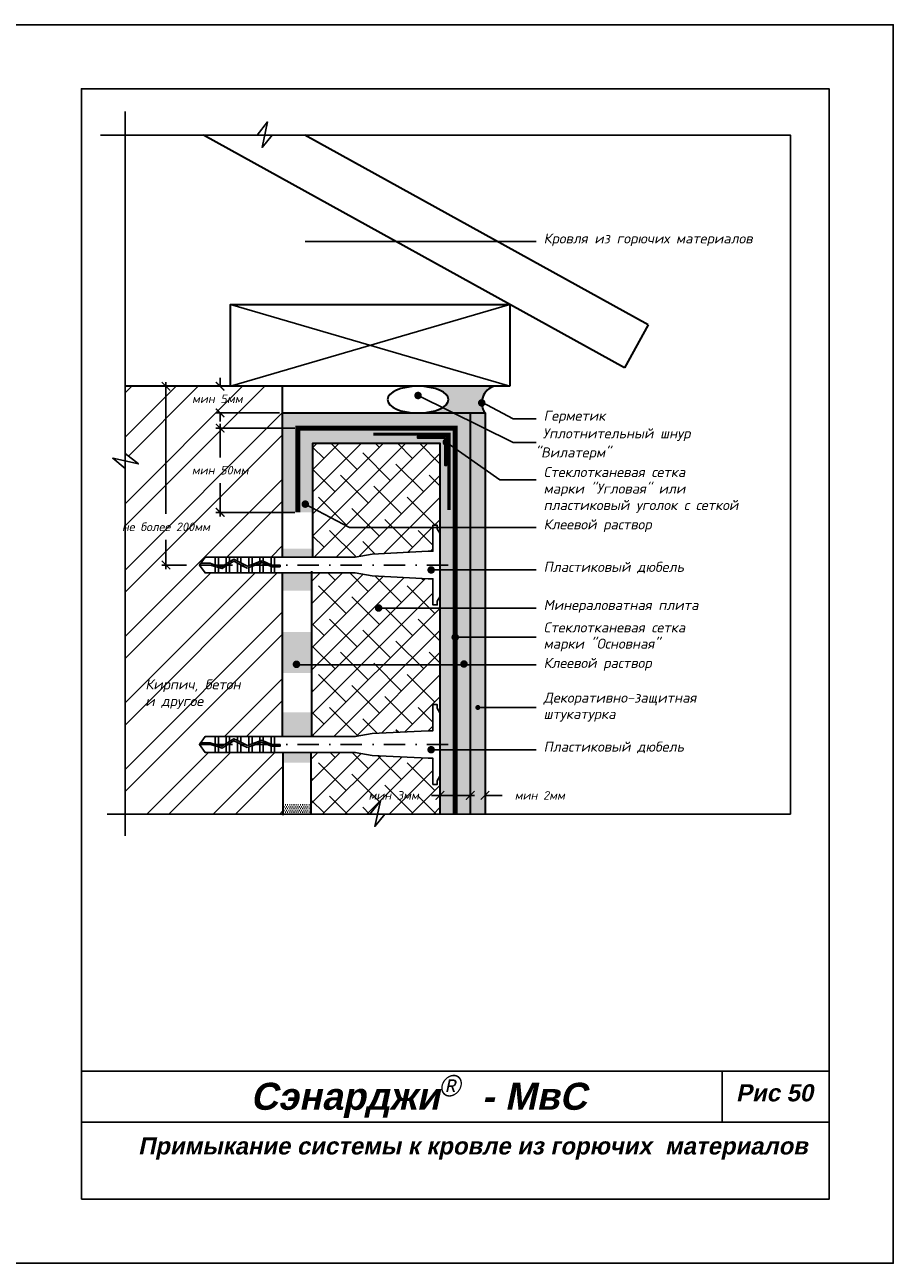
# Model space of a CAD drawing. Header units: inches. Extents: x 47 to 4151, y -1120 to 1902.
# Tile 40 of 93: x 1949 to 2152, y 275 to 565. Entities that reach past the tile are written whole.
import ezdxf

# ---------------------------------------------------------------- set-up
doc = ezdxf.new("R2010")
doc.units = ezdxf.units.IN
doc.header["$LTSCALE"] = 10
doc.header["$MEASUREMENT"] = 0
doc.linetypes.add('DASHDOT', pattern=[1, 0.5, -0.25, 0, -0.25])
doc.linetypes.add('HIDDEN', pattern=[0.375, 0.25, -0.125])
doc.layers.add('dim', color=160, linetype='Continuous', lineweight=15)
doc.layers.add('Layer1', color=108, linetype='Continuous', lineweight=30)
for name, color, linetype in [('DUBEL', 142, 'Continuous'), ('hatch', 240, 'Continuous'), ('ndp', 242, 'Continuous'), ('ramka', 248, 'Continuous')]:
    doc.layers.add(name, color=color, linetype=linetype)
doc.layers.add('list', color=5, linetype='Continuous', plot=False)
doc.styles.add('ndp', font='ARIALBD.TTF', dxfattribs={"oblique": 12})
doc.styles.add('style2', font='romans.shx', dxfattribs={"oblique": 12})
doc.dimstyles.new('1', dxfattribs={"dimtxt": 2, "dimasz": 2, "dimexe": 1, "dimexo": 0.7, "dimgap": 2, "dimtad": 0, "dimtih": 1, "dimtoh": 1, "dimdec": 4, "dimzin": 0, "dimdsep": 46, "dimtxsty": 'style2', "dimblk": 'ARCHTICK', "dimcen": 1.5, "dimdle": 1, "dimadec": 0, "dimazin": 0, "dimtfac": 1, "dimtdec": 4, "dimtofl": 0, "dimtmove": 0, "dimatfit": 2, "dimldrblk": 'DOTSMALL', "dimfxl": 1, "dimtolj": 1, "dimtzin": 0, "dimarcsym": 0})
pattern_1 = [(180, (844.3590616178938, 336.0162034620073), (-0.2187500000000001, -0.4375), [0, -0.4375])]

# ---------------------------------------------------------------- blocks, each defined once
blk = doc.blocks.new('_ArchTick')
at = {"layer": 'DUBEL', "color": 0, "const_width": 0.15}
blk.add_lwpolyline([(-0.5, -0.5), (0.5, 0.5)], dxfattribs=at)
blk = doc.blocks.new('*D119')
at = {"layer": 'Defpoints', "color": 0}
for p in [(2052.861687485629, 385.909283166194), (2056.317142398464, 386.0260899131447), (2056.317142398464, 384.1571875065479)]:
    blk.add_point(p, dxfattribs=at)
at = {"layer": 'dim', "color": 0, "lineweight": -2}
for p, q in [((2052.861687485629, 384.1571875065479), (2050.861687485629, 384.1571875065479)), ((2052.861687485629, 385.209283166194), (2052.861687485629, 383.1571875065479)), ((2056.317142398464, 385.3260899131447), (2056.317142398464, 383.1571875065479)), ((2056.317142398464, 384.1571875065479), (2060.317142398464, 384.1571875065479))]:
    blk.add_line(p, q, dxfattribs=at)
at = {"layer": 'dim', "color": 0, "lineweight": -2, "xscale": 2, "yscale": 2, "zscale": 2}
blk.add_blockref('_ArchTick', (2052.861687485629, 384.1571875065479), dxfattribs=at)
at = {"layer": 'dim', "color": 0, "lineweight": -2, "xscale": 2, "yscale": 2, "zscale": 2, "rotation": 180}
blk.add_blockref('_ArchTick', (2056.317142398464, 384.1571875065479), dxfattribs=at)
at = {"layer": 'dim', "color": 0, "insert": (2069.136763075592, 384.1571875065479), "char_height": 2, "attachment_point": 5, "style": 'style2'}
blk.add_mtext('\\A1;{\\fRomanS|b0|i0|c204|p2;мин 2мм}', dxfattribs=at)
blk = doc.blocks.new('_DotSmall')
at = {"layer": 'DUBEL', "color": 0, "const_width": 0.5}
blk.add_lwpolyline([(-0.0625, 0, 1), (0.0625, 0, 1)], format="xyb", close=True, dxfattribs=at)
blk = doc.blocks.new('*D120')
at = {"layer": 'Defpoints', "color": 0}
for p in [(2052.861687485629, 385.909283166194), (2045.763086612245, 385.3258854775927), (2045.763086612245, 384.1571875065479)]:
    blk.add_point(p, dxfattribs=at)
at = {"layer": 'dim', "color": 0, "lineweight": -2}
for p, q in [((2045.763086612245, 384.1571875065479), (2043.763086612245, 384.1571875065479)), ((2045.763086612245, 384.6258854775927), (2045.763086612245, 383.1571875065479)), ((2053.861687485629, 384.1571875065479), (2045.763086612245, 384.1571875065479)), ((2052.861687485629, 385.209283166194), (2052.861687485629, 383.1571875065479))]:
    blk.add_line(p, q, dxfattribs=at)
at = {"layer": 'dim', "color": 0, "lineweight": -2, "xscale": 2, "yscale": 2, "zscale": 2, "rotation": 180}
blk.add_blockref('_ArchTick', (2045.763086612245, 384.1571875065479), dxfattribs=at)
at = {"layer": 'dim', "color": 0, "lineweight": -2, "xscale": 2, "yscale": 2, "zscale": 2}
blk.add_blockref('_ArchTick', (2052.861687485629, 384.1571875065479), dxfattribs=at)
at = {"layer": 'dim', "color": 0, "insert": (2034.943465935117, 384.1571875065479), "char_height": 2, "attachment_point": 5, "style": 'style2'}
blk.add_mtext('\\A1;{\\fRomanS|b0|i0|c204|p2;мин 3мм}', dxfattribs=at)
blk = doc.blocks.new('*D150')
at = {"layer": 'Defpoints', "color": 0}
for p in [(2012.501369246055, 470.161376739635), (1994.329318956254, 450.433441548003), (2012.501369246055, 450.433441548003)]:
    blk.add_point(p, dxfattribs=at)
at = {"layer": 'dim', "color": 0, "lineweight": -2}
for p, q in [((2011.801369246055, 470.161376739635), (1993.329318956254, 470.161376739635)), ((1994.329318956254, 471.161376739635), (1994.329318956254, 463.3066075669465)), ((1994.329318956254, 449.433441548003), (1994.329318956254, 457.2882107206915)), ((2011.801369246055, 450.433441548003), (1993.329318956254, 450.433441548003))]:
    blk.add_line(p, q, dxfattribs=at)
at = {"layer": 'dim', "color": 0, "lineweight": -2, "xscale": 2, "yscale": 2, "zscale": 2}
for p, rotation in [((1994.329318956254, 470.161376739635), 90), ((1994.329318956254, 450.433441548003), 270)]:
    blk.add_blockref('_ArchTick', p, dxfattribs=dict(at, rotation=rotation))
at = {"layer": 'dim', "color": 0, "insert": (1994.329318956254, 460.2974091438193), "char_height": 2, "attachment_point": 5, "style": 'style2'}
blk.add_mtext('\\A1;{\\fRomanS|b0|i0|c204|p2;мин 50мм}', dxfattribs=at)
blk = doc.blocks.new('*D151')
at = {"layer": 'Defpoints', "color": 0}
for p in [(1994.329318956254, 479.95294816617), (2009.014568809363, 479.95294816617), (2008.952068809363, 473.7106771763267)]:
    blk.add_point(p, dxfattribs=at)
at = {"layer": 'dim', "color": 0, "lineweight": -2}
for p, q in [((1994.329318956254, 479.95294816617), (1994.329318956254, 481.95294816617)), ((2008.314568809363, 479.95294816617), (1993.329318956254, 479.95294816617)), ((2008.252068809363, 473.7106771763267), (1993.329318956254, 473.7106771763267)), ((1994.329318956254, 473.7106771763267), (1994.329318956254, 471.7106771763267))]:
    blk.add_line(p, q, dxfattribs=at)
at = {"layer": 'dim', "color": 0, "lineweight": -2, "xscale": 2, "yscale": 2, "zscale": 2}
for p, rotation in [((1994.329318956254, 479.95294816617), 270), ((1994.329318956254, 473.7106771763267), 90)]:
    blk.add_blockref('_ArchTick', p, dxfattribs=dict(at, rotation=rotation))
at = {"layer": 'dim', "color": 0, "insert": (1993.667119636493, 477.0244274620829), "char_height": 2, "attachment_point": 5, "style": 'style2'}
blk.add_mtext('\\A1;{\\fRomanS|b0|i0|c204|p2;мин 5мм}', dxfattribs=at)
blk = doc.blocks.new('*D152')
at = {"layer": 'Defpoints', "color": 0}
for p in [(1981.652732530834, 479.95294816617), (1982.730038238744, 479.95294816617), (1987.138053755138, 438.1024452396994)]:
    blk.add_point(p, dxfattribs=at)
at = {"layer": 'dim', "color": 0, "lineweight": -2}
for p, q in [((1982.030038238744, 479.95294816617), (1980.652732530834, 479.95294816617)), ((1981.652732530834, 480.95294816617), (1981.652732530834, 450.0553330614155)), ((1981.652732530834, 437.1024452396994), (1981.652732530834, 444.0369362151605)), ((1986.438053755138, 438.1024452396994), (1980.652732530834, 438.1024452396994))]:
    blk.add_line(p, q, dxfattribs=at)
at = {"layer": 'dim', "color": 0, "lineweight": -2, "xscale": 2, "yscale": 2, "zscale": 2}
for p, rotation in [((1981.652732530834, 479.95294816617), 90), ((1981.652732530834, 438.1024452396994), 270)]:
    blk.add_blockref('_ArchTick', p, dxfattribs=dict(at, rotation=rotation))
at = {"layer": 'dim', "color": 0, "insert": (1981.652732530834, 447.0461346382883), "char_height": 2, "attachment_point": 5, "style": 'style2'}
blk.add_mtext('\\A1;{\\fRomanS|b0|i0|c204|p2;не более 200мм}', dxfattribs=at)

msp = doc.modelspace()

# ---------------------------------------------------------------- hatches: boundary and pattern name
at = {"layer": 'hatch'}
h = msp.add_hatch(dxfattribs=at)
h.set_pattern_fill('ANSI32', color=256, scale=29.32749405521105, style=0)
h.set_pattern_definition([(45, (1210.946832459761, 577.8633709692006), (-7.77662622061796, 7.776626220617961), []), (45, (1216.131249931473, 577.8633709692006), (-7.77662622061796, 7.776626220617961), [])])
h.paths.add_polyline_path([(2008.952068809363, 436.2395969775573), (2007.045640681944, 436.2395969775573), (2006.266417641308, 436.2395969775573), (2004.418415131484, 436.2395969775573), (2003.639192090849, 436.2395969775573), (2001.791189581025, 436.2395969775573), (2001.011966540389, 436.2395969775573), (1999.163964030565, 436.2395969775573), (1998.384740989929, 436.2395969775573), (1996.536738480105, 436.2395969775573), (1995.75751543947, 436.2395969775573), (1993.909512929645, 436.2395969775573), (1993.13028988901, 436.2395969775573), (1990.803539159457, 436.2395969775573), (1989.460832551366, 438.1024452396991), (1989.74585169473, 438.4978759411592), (1990.803539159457, 439.9652935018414), (1993.13028988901, 439.9652935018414), (1995.75751543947, 439.9652935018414), (1996.536738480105, 439.9652935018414), (1998.384740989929, 439.9652935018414), (1999.163964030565, 439.9652935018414), (2001.791189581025, 439.9652935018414), (2003.639192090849, 439.9652935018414), (2006.266417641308, 439.9652935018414), (2007.045640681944, 439.9652935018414), (2008.952068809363, 439.9652935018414), (2008.952068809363, 479.95294816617), (1996.778537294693, 479.95294816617), (1972.086475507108, 479.95294816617), (1972.086475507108, 464.2373780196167), (1975.2011491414, 461.7826456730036), (1972.086475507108, 462.4636897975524), (1972.086475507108, 379.7708261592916), (2008.952068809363, 379.7708261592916), (2008.952068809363, 394.2119392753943), (2007.045640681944, 394.2119392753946), (2006.266417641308, 394.2119392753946), (2004.418415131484, 394.2119392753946), (2003.639192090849, 394.2119392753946), (2001.791189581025, 394.2119392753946), (2001.011966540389, 394.2119392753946), (1999.163964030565, 394.2119392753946), (1998.384740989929, 394.2119392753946), (1996.536738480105, 394.2119392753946), (1995.75751543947, 394.2119392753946), (1993.909512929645, 394.2119392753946), (1993.13028988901, 394.2119392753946), (1990.803539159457, 394.2119392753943), (1989.460832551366, 396.0747875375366), (1989.74585169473, 396.4702182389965), (1990.803539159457, 397.9376357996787), (1993.13028988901, 397.9376357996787), (1995.75751543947, 397.9376357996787), (1996.536738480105, 397.9376357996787), (1998.384740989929, 397.9376357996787), (1999.163964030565, 397.9376357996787), (2001.791189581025, 397.9376357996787), (2003.639192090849, 397.9376357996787), (2006.266417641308, 397.9376357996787), (2007.045640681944, 397.9376357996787), (2008.952068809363, 397.9376357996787)])
h.paths.add_polyline_path([(1986.046491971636, 461.8066075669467), (2002.612145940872, 461.8066075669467), (2002.612145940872, 458.7882107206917), (1986.046491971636, 458.7882107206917)], flags=24)
h.paths.add_polyline_path([(1987.009698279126, 478.341011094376), (2001.648939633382, 478.341011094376), (2001.648939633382, 475.322614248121), (1987.009698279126, 475.322614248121)], flags=24)
h.paths.add_polyline_path([(1968.060444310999, 448.5553330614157), (1995.245020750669, 448.5553330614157), (1995.245020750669, 445.5369362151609), (1968.060444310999, 445.5369362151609)], flags=9)
h.paths.add_polyline_path([(1976.378661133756, 403.8244579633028), (1993.416538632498, 403.575107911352), (1994.164588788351, 407.0944071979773), (1977.126711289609, 407.3437572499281)], flags=24)
h.paths.add_polyline_path([(1976.14158616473, 407.5866390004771), (2004.966323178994, 407.2541722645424), (2005.963723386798, 411.9465713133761), (1977.138986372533, 412.2790380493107)], flags=24)
h = msp.add_hatch(color=256, dxfattribs=at)
edge = h.paths.add_edge_path()
edge.add_line((2052.861687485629, 473.7106771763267), (2056.317142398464, 473.7106771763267))
edge.add_arc((2059.57195904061, 476.0686483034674), 4.019186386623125, 104.88589605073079, 215.9216726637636, ccw=False)
edge.add_line((2058.539450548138, 479.95294816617), (2040.64519047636, 479.9529481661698))
edge.add_ellipse((2040.645190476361, 476.8318126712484), major_axis=(-7.140105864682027, 0), ratio=0.4371273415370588, start_angle=90, end_angle=270, ccw=False)
edge.add_line((2040.645190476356, 473.7106771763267), (2052.861687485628, 473.7106771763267))
h = msp.add_hatch(dxfattribs=at)
h.set_pattern_fill('DOTS', color=256, scale=7, style=0)
h.set_pattern_definition([(0, (1210.946832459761, 577.8633709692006), (0.21875, 0.4375), [0, -0.4375])])
h.paths.add_polyline_path([(2049.312387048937, 470.161376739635), (2012.501369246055, 470.161376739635), (2012.501369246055, 450.433441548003), (2016.050669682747, 450.433441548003), (2016.050669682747, 466.612076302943), (2045.763086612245, 466.612076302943), (2045.763086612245, 439.4574478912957), (2045.763086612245, 379.7708261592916), (2049.312387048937, 379.7708261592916)], flags=16)
h.paths.add_polyline_path([(2047.698227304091, 466.8687666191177, -0.3248751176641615), (2047.394322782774, 466.4504069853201), (2047.394322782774, 461.4048993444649), (2046.986513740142, 461.4048993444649), (2046.986513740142, 466.5228662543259, -0.2301352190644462), (2046.818402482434, 466.8687666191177, -0.2301352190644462), (2046.986513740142, 467.2146669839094), (2046.986513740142, 467.8355034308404), (2040.555909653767, 467.8355034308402), (2040.555909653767, 468.2433124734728), (2047.394322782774, 468.2433124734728), (2047.394322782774, 467.287126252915, -0.3248751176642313)], flags=0)
h.paths.add_polyline_path([(2052.861687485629, 473.7106771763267), (2008.952068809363, 473.7106771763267), (2008.952068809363, 450.433441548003), (2012.501369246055, 450.433441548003), (2012.501369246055, 470.161376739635), (2049.312387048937, 470.161376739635), (2049.312387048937, 379.7708261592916), (2052.861687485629, 379.7708261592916)])
h = msp.add_hatch(dxfattribs=at)
h.set_pattern_fill('AR-CONC', color=256, scale=0.293274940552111, style=0)
h.set_pattern_definition([(49.99999999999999, (1450.124467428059, 577.8633709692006), (2.103544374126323, -0.1840362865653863), [0.2199562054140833, -2.419518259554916]), (355, (1450.124467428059, 577.8633709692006), (-0.406922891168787, 2.205991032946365), [0.1759649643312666, -1.935614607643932]), (100.4514, (1450.299762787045, 577.8480346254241), (1.696623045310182, 2.021953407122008), [0.1869340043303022, -2.056274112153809]), (46.18420000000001, (1450.124467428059, 578.4499208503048), (3.129950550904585, -0.4854257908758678), [0.3299343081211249, -3.629277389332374]), (96.6356, (1450.385296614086, 578.4094685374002), (2.741131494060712, 2.85684360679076), [0.2804010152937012, -3.084410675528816]), (351.1842, (1450.124467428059, 578.4499208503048), (2.741129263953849, 2.856845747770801), [0.2639474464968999, -2.903421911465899]), (21, (1450.417742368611, 578.3032833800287), (1.750578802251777, -1.180780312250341), [0.2199562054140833, -2.419518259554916]), (326.0000000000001, (1450.417742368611, 578.3032833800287), (0.7135828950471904, 2.126683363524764), [0.1759649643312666, -1.935614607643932]), (71.4514, (1450.563623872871, 578.2048849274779), (2.464162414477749, 0.9459011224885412), [0.1869340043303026, -2.056274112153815]), (37.50000000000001, (1450.124467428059, 577.8633709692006), (0.03566180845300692, 0.9762942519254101), [0, -1.912152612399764, 0, -1.964942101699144, 0, -1.942946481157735]), (7.499999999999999, (1450.124467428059, 577.8633709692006), (0.7715170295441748, 1.156710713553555), [0, -1.120310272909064, 0, -1.868161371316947, 0, -0.7405192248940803]), (327.5, (1449.470464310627, 577.8633709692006), (1.565567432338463, -0.06614778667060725), [0, -0.7331873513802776, 0, -2.287544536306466, 0, -3.035395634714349]), (317.5, (1449.177189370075, 577.8633709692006), (1.710338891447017, 0.2935828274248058), [0, -0.9531435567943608, 0, -1.519164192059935, 0, -2.155570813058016])])
h.paths.add_polyline_path([(2056.317142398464, 473.7106771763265), (2052.861687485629, 473.7106771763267), (2052.861687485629, 379.7708261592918), (2056.317142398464, 379.770826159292)])
at = {"layer": 'hatch', "lineweight": -2}
h = msp.add_hatch(dxfattribs=at)
h.set_pattern_fill('ANSI38', color=1, scale=29.32749405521, style=0)
h.set_pattern_definition([(45, (844.3590616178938, 336.0162034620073), (-2.592208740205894, 2.592208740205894), []), (135, (844.3590616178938, 336.0162034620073), (-7.776626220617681, 2.592208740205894), [9.164841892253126, -5.498905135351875])])
h.paths.add_polyline_path([(2045.763086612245, 466.612076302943), (2016.050669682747, 466.612076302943), (2016.050669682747, 451.4121377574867), (2024.566953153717, 446.8993785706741), (2044.112513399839, 446.8993785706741), (2044.112513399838, 447.4308599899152), (2045.133376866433, 447.4308599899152), (2045.133376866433, 446.8993785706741), (2045.763086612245, 446.8993785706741)])
h.paths.add_polyline_path([(2044.112513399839, 446.8993785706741), (2024.566953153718, 446.8993785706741), (2016.050669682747, 451.4121377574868), (2016.050669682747, 439.9652935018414), (2025.957265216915, 439.9652935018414), (2029.919913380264, 440.6408498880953), (2042.976420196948, 441.3221950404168), (2044.112513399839, 441.3221950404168)])
h.paths.add_polyline_path([(2045.763086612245, 428.0280556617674), (2031.853827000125, 428.0280556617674, -1), (2030.974002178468, 428.0280556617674, -1), (2031.853827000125, 428.0280556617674), (2045.763086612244, 428.0280556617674), (2045.763086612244, 430.6578303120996), (2045.133376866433, 429.615660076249), (2045.133376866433, 428.7740304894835), (2044.112513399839, 428.7740304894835), (2044.112513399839, 434.882695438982), (2042.976420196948, 434.882695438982), (2029.919913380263, 435.5640405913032), (2025.957265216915, 436.2395969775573), (2015.80332585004, 436.2395969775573), (2015.80332585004, 397.9376357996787), (2025.957265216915, 397.9376357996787), (2029.919913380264, 398.6131921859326), (2042.976420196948, 399.294537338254), (2044.112513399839, 399.294537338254), (2044.112513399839, 405.4032022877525), (2045.133376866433, 405.4032022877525), (2045.133376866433, 404.5615727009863), (2045.763086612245, 403.5194024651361)])
h.paths.add_polyline_path([(2044.112513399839, 392.8550377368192), (2042.976420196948, 392.8550377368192), (2029.919913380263, 393.5363828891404), (2025.957265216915, 394.2119392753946), (2015.644671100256, 394.2119392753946), (2015.644667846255, 379.7708261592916), (2029.385077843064, 379.7708261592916), (2031.839810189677, 382.8854997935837), (2031.158766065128, 379.7708261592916), (2045.763086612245, 379.7708261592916), (2045.763086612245, 388.630172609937), (2045.133376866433, 387.5880023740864), (2045.133376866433, 386.7463727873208), (2044.112513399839, 386.7463727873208)])
h.paths.add_polyline_path([(2028.623845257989, 385.6663859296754), (2043.263086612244, 385.6663859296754), (2043.263086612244, 382.6479890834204), (2028.623845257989, 382.6479890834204)], flags=24)
h = msp.add_hatch(dxfattribs=at)
h.set_pattern_fill('DOTS', color=1, scale=7, angle=180, style=0)
h.set_pattern_definition(pattern_1)
h.paths.add_polyline_path([(2016.050669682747, 441.9586773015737), (2008.952068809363, 441.9586773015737), (2008.952068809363, 439.9652935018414), (2016.050669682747, 439.9652935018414)])
h.paths.add_polyline_path([(2015.80332585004, 436.2395969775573), (2008.952068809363, 436.2395969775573), (2008.952068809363, 432.0679615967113), (2015.80332585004, 432.0679615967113)])
h.paths.add_polyline_path([(2015.80332585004, 422.4245214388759), (2008.952068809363, 422.4245214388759), (2008.952068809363, 412.7810758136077), (2015.80332585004, 412.7810758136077)])
h.paths.add_polyline_path([(2015.80332585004, 403.6321703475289), (2008.952068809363, 403.6321703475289), (2008.952068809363, 397.9376357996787), (2015.80332585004, 397.9376357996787)])
h.paths.add_polyline_path([(2015.644671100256, 394.2119392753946), (2009.054566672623, 394.2119392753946), (2009.054566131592, 391.8108661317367), (2015.644670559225, 391.8108661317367)])
h = msp.add_hatch(dxfattribs=at)
h.set_pattern_fill('DOTS', color=1, scale=7, angle=180, style=0)
h.set_pattern_definition(pattern_1)
h.paths.add_polyline_path([(2015.644668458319, 382.1674259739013), (2009.054564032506, 382.1674259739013), (2009.054563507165, 379.7708261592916), (2015.64466793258, 379.7708261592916)])
at = {"layer": 'Layer1'}
msp.add_hatch(color=256, dxfattribs=at).paths.add_polyline_path([(2047.394322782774, 461.4048993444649), (2046.986513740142, 461.4048993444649), (2046.986513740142, 467.8355034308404), (2040.555909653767, 467.8355034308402), (2040.555909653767, 468.2433124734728), (2047.394322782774, 468.2433124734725)])

# ---------------------------------------------------------------- linework, layer by layer
at = {"layer": 'DUBEL', "linetype": 'DASHDOT'}
for p, q in [((2047.715884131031, 438.1024452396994), (1987.138053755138, 438.1024452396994)), ((2047.715884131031, 396.0747875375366), (1987.138053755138, 396.0747875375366))]:
    msp.add_line(p, q, dxfattribs=at)
at = {"layer": 'DUBEL', "linetype": 'HIDDEN', "const_width": 1.173099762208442}
msp.add_lwpolyline([(2012.501369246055, 450.433441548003), (2012.501369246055, 470.161376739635), (2049.312387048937, 470.161376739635), (2049.312387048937, 379.7708261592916)], dxfattribs=at)
at = {"layer": 'DUBEL'}
for points in [[(2042.976420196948, 441.3221950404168), (2044.112513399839, 441.3221950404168), (2044.112513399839, 447.4308599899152), (2045.133376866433, 447.4308599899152), (2045.133376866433, 446.5892304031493), (2045.763086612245, 445.5470601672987), (2045.763086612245, 430.6578303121), (2045.133376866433, 429.6156600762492), (2045.133376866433, 428.7740304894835), (2044.112513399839, 428.7740304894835), (2044.112513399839, 434.882695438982), (2042.976420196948, 434.882695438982), (2029.919913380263, 435.5640405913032), (2025.957265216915, 436.2395969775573), (2007.045640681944, 436.2395969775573), (2007.045640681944, 437.6875649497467), (2008.336042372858, 437.6875649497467), (2008.336042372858, 438.0829956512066), (2007.045640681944, 438.0829956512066), (2007.045640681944, 437.6875649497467), (2007.045640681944, 439.9652935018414), (2006.266417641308, 439.9652935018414), (2006.266417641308, 438.1621450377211), (2006.44301339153, 438.0829956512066), (2007.045640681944, 438.1024452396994), (2007.045640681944, 437.6875649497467), (2006.35845080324, 437.6875649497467), (2006.266417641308, 437.7288137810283), (2006.266417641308, 436.2395969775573), (2007.045640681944, 436.2395969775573), (2004.418415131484, 436.2395969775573), (2004.418415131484, 438.5570798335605), (2006.266417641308, 437.7288137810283), (2004.15487000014, 438.6751995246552), (2003.639192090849, 438.4861357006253), (2003.639192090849, 436.2395969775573), (2004.418415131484, 436.2395969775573), (2001.791189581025, 436.2395969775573), (2001.791189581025, 437.8085995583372), (2003.639192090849, 438.4861357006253), (2001.011966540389, 437.5229117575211), (2001.011966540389, 436.2395969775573), (2001.791189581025, 436.2395969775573), (1999.163964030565, 436.2395969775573), (1999.163964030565, 438.1024452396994), (2000.687273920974, 437.4038691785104), (1998.384740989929, 438.5700269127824), (1998.384740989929, 436.2395969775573), (1999.163964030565, 436.2395969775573), (1996.536738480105, 436.2395969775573), (1996.536738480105, 438.1024452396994), (1996.536738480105, 438.3743690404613), (1997.541582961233, 438.9970589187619), (1998.384740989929, 438.5700269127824), (1997.541582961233, 438.9970589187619), (1995.75751543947, 437.8914940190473), (1995.75751543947, 436.2395969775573), (1996.536738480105, 436.2395969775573), (1993.909512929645, 436.2395969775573), (1993.909512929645, 437.5266737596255), (1994.762171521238, 437.274691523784), (1995.75751543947, 437.8914940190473), (1994.762171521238, 437.274691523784), (1993.909512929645, 437.5266737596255), (1993.909512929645, 436.2395969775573), (1993.13028988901, 436.2395969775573), (1993.13028988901, 437.7569539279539), (1993.909512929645, 437.5266737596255), (1993.13028988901, 437.7569539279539), (1993.13028988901, 436.2395969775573), (1990.803539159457, 436.2395969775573), (1989.460832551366, 438.1024452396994), (1991.961214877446, 438.1024452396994), (1993.13028988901, 437.7569539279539), (1993.13028988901, 438.1024452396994), (1992.01842187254, 438.4978759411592), (1989.74585169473, 438.4978759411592), (1989.460832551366, 438.1024452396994), (1990.803539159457, 439.9652935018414), (1993.13028988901, 439.9652935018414), (1993.13028988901, 438.1692907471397), (1993.909512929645, 437.9390105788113), (1993.909512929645, 439.9652935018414), (1993.909512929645, 438.1024452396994), (1993.909512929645, 437.9390105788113), (1994.704410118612, 437.7040983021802), (1995.75751543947, 438.3566948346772), (1995.75751543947, 439.9652935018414), (1993.13028988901, 439.9652935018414), (1996.536738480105, 439.9652935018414), (1996.536738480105, 438.8395698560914), (1995.75751543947, 438.3566948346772), (1997.522095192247, 439.4501834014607), (1998.384740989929, 439.0132814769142), (1998.384740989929, 439.9652935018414), (1996.536738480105, 439.9652935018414), (1999.163964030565, 439.9652935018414), (1999.163964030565, 438.6186304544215), (1998.384740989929, 439.0132814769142), (2000.712568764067, 437.8343127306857), (2001.791189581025, 438.2297692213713), (2001.791189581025, 439.9652935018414), (1999.163964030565, 439.9652935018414), (2001.011966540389, 439.9652935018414), (2001.011966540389, 438.1024452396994), (2001.011966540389, 437.9440814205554), (2001.011966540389, 439.9652935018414), (2003.639192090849, 439.9652935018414), (2003.639192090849, 438.9073053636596), (2001.791189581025, 438.2297692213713), (2004.169795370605, 439.101841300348), (2004.418415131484, 438.9904110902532), (2004.418415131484, 439.9652935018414), (2004.418415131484, 438.9904110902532), (2006.266417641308, 438.1621450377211), (2006.266417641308, 439.9652935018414), (2003.639192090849, 439.9652935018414), (2007.045640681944, 439.9652935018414), (2025.957265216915, 439.9652935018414), (2029.919913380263, 440.6408498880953), (2042.976420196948, 441.3221950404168)], [(2042.976420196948, 399.294537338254), (2044.112513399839, 399.294537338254), (2044.112513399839, 405.4032022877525), (2045.133376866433, 405.4032022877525), (2045.133376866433, 404.5615727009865), (2045.763086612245, 403.519402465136), (2045.763086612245, 388.6301726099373), (2045.133376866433, 387.5880023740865), (2045.133376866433, 386.7463727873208), (2044.112513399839, 386.7463727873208), (2044.112513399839, 392.8550377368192), (2042.976420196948, 392.8550377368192), (2029.919913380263, 393.5363828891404), (2025.957265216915, 394.2119392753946), (2007.045640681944, 394.2119392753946), (2007.045640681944, 395.659907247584), (2008.336042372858, 395.659907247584), (2008.336042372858, 396.0553379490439), (2007.045640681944, 396.0553379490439), (2007.045640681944, 395.659907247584), (2007.045640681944, 397.9376357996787), (2006.266417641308, 397.9376357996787), (2006.266417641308, 396.1344873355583), (2006.44301339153, 396.0553379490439), (2007.045640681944, 396.0747875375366), (2007.045640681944, 395.659907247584), (2006.35845080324, 395.659907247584), (2006.266417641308, 395.7011560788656), (2006.266417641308, 394.2119392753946), (2007.045640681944, 394.2119392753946), (2004.418415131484, 394.2119392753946), (2004.418415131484, 396.5294221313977), (2006.266417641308, 395.7011560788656), (2004.15487000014, 396.6475418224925), (2003.639192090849, 396.4584779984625), (2003.639192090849, 394.2119392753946), (2004.418415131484, 394.2119392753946), (2001.791189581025, 394.2119392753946), (2001.791189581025, 395.7809418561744), (2003.639192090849, 396.4584779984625), (2001.011966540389, 395.4952540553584), (2001.011966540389, 394.2119392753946), (2001.791189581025, 394.2119392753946), (1999.163964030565, 394.2119392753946), (1999.163964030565, 396.0747875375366), (2000.687273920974, 395.3762114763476), (1998.384740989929, 396.5423692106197), (1998.384740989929, 394.2119392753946), (1999.163964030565, 394.2119392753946), (1996.536738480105, 394.2119392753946), (1996.536738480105, 396.0747875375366), (1996.536738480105, 396.3467113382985), (1997.541582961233, 396.9694012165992), (1998.384740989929, 396.5423692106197), (1997.541582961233, 396.9694012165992), (1995.75751543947, 395.8638363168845), (1995.75751543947, 394.2119392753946), (1996.536738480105, 394.2119392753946), (1993.909512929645, 394.2119392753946), (1993.909512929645, 395.4990160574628), (1994.762171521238, 395.2470338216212), (1995.75751543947, 395.8638363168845), (1994.762171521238, 395.2470338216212), (1993.909512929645, 395.4990160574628), (1993.909512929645, 394.2119392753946), (1993.13028988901, 394.2119392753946), (1993.13028988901, 395.7292962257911), (1993.909512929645, 395.4990160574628), (1993.13028988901, 395.7292962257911), (1993.13028988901, 394.2119392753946), (1990.803539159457, 394.2119392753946), (1989.460832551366, 396.0747875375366), (1991.961214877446, 396.0747875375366), (1993.13028988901, 395.7292962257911), (1993.13028988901, 396.0747875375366), (1992.01842187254, 396.4702182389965), (1989.74585169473, 396.4702182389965), (1989.460832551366, 396.0747875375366), (1990.803539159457, 397.9376357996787), (1993.13028988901, 397.9376357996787), (1993.13028988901, 396.141633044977), (1993.909512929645, 395.9113528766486), (1993.909512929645, 397.9376357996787), (1993.909512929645, 396.0747875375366), (1993.909512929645, 395.9113528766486), (1994.704410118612, 395.6764406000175), (1995.75751543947, 396.3290371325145), (1995.75751543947, 397.9376357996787), (1993.13028988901, 397.9376357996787), (1996.536738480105, 397.9376357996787), (1996.536738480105, 396.8119121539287), (1995.75751543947, 396.3290371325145), (1997.522095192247, 397.4225256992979), (1998.384740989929, 396.9856237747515), (1998.384740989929, 397.9376357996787), (1996.536738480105, 397.9376357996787), (1999.163964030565, 397.9376357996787), (1999.163964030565, 396.5909727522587), (1998.384740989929, 396.9856237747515), (2000.712568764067, 395.806655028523), (2001.791189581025, 396.2021115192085), (2001.791189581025, 397.9376357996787), (1999.163964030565, 397.9376357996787), (2001.011966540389, 397.9376357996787), (2001.011966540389, 396.0747875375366), (2001.011966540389, 395.9164237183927), (2001.011966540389, 397.9376357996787), (2003.639192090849, 397.9376357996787), (2003.639192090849, 396.8796476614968), (2001.791189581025, 396.2021115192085), (2004.169795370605, 397.0741835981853), (2004.418415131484, 396.9627533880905), (2004.418415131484, 397.9376357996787), (2004.418415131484, 396.9627533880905), (2006.266417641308, 396.1344873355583), (2006.266417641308, 397.9376357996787), (2003.639192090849, 397.9376357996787), (2007.045640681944, 397.9376357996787), (2025.957265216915, 397.9376357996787), (2029.919913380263, 398.6131921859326), (2042.976420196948, 399.294537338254)]]:
    msp.add_lwpolyline(points, close=True, dxfattribs=at)
at = {"layer": 'hatch'}
for p, q in [((2062.099817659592, 499.142815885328), (1996.778537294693, 479.95294816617)), ((1996.778537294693, 499.1428158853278), (2062.099817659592, 479.95294816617))]:
    msp.add_line(p, q, dxfattribs=at)
for points in [[(1972.086475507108, 544.3120654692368), (1972.086475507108, 464.2373780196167), (1975.2011491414, 461.7826456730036), (1969.20013685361, 463.0948069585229), (1972.086475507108, 460.722825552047), (1972.086475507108, 374.6930487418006)], [(1966.311822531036, 538.7616458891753), (2002.983802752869, 538.7616458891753), (2005.438535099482, 541.8763195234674), (2004.126373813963, 535.8753072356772), (2006.498355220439, 538.7616458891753), (2027.9707738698, 538.7616458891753)], [(1967.908569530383, 379.7708261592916), (2029.385077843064, 379.7708261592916), (2031.839810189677, 382.8854997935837), (2030.527648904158, 376.8844875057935), (2032.899630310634, 379.7708261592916), (2065.611079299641, 379.7708261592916)]]:
    msp.add_lwpolyline(points, dxfattribs=at)
at = {"layer": 'Layer1'}
for p, q in [((2088.96177531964, 484.2934206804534), (1990.430950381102, 538.7616458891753)), ((2094.512756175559, 494.3349214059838), (2014.146601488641, 538.7616458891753)), ((2094.512756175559, 494.3349214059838), (2088.96177531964, 484.2934206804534)), ((2062.099817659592, 479.95294816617), (1972.086475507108, 479.95294816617)), ((2008.952068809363, 439.9652935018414), (2008.952068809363, 479.95294816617)), ((2045.763086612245, 439.4574478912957), (2045.763086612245, 379.7708261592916)), ((2008.952068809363, 397.9217766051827), (2008.952068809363, 436.2395969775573)), ((2015.80332585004, 397.9217766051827), (2015.80332585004, 436.6908678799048)), ((2009.054563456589, 379.5401007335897), (2009.054566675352, 394.2240484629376)), ((2015.644667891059, 379.5815548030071), (2015.644671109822, 394.2543927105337))]:
    msp.add_line(p, q, dxfattribs=at)
for points in [[(2062.099817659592, 479.95294816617), (1996.778537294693, 479.95294816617), (1996.778537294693, 499.142815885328), (2062.099817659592, 499.142815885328)], [(2047.394322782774, 461.4048993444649), (2046.986513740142, 461.4048993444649), (2046.986513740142, 467.8355034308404), (2040.555909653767, 467.8355034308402), (2040.555909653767, 468.2433124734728), (2047.394322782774, 468.2433124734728)]]:
    msp.add_lwpolyline(points, close=True, dxfattribs=at)
for points in [[(2008.952068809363, 473.7106771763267), (2052.861687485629, 473.7106771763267), (2052.861687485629, 379.7708261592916)], [(2052.861687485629, 473.7106771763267), (2056.317142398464, 473.7106771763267), (2056.317142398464, 430.1504753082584)], [(2056.317142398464, 473.7106771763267), (2056.317142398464, 473.7106771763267), (2056.317142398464, 379.7708261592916)], [(2016.050669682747, 439.7847115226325), (2016.050669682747, 466.612076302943), (2045.763086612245, 466.612076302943), (2045.763086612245, 439.4574478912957)]]:
    msp.add_lwpolyline(points, dxfattribs=at)
at = {"layer": 'Layer1', "linetype": 'HIDDEN'}
msp.add_lwpolyline([(2030.172437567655, 468.7472169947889, 0.75, 0.75, 0), (2047.89822730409, 468.7472169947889, 0.75, 0.75, 0), (2047.89822730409, 451.0214272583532, 0.75, 0.75, 0)], format="xyseb", dxfattribs=at)
at = {"layer": 'Layer1', "const_width": 0.8798248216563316}
msp.add_lwpolyline([(2046.818402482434, 466.8687666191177, -1), (2047.698227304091, 466.8687666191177, -1)], format="xyb", close=True, dxfattribs=at)
at = {"layer": 'Layer1'}
msp.add_arc((2059.57195904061, 476.0686483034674), 4.019186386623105, 104.8858960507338, 215.9216726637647, dxfattribs=at)
at = {"layer": 'Layer1', "extrusion": (0, 0, -1)}
msp.add_ellipse((2040.645190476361, 476.8318126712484), major_axis=(-7.140105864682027, 0), ratio=0.4371273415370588, dxfattribs=at)
at = {"layer": 'list'}
for points in [[(1941.853759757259, 274.6083680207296), (2151.853759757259, 274.6083680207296), (2151.853759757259, 564.6083680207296), (1941.853759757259, 564.6083680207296)], [(1972.086475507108, 538.7616458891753), (2127.776823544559, 538.7616458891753), (2127.776823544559, 379.7708261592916), (1972.086475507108, 379.7708261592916)]]:
    msp.add_lwpolyline(points, close=True, dxfattribs=at)
at = {"layer": 'ndp'}
for p, q in [((2014.251297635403, 513.8457913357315), (2068.27224697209, 513.8457913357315)), ((2062.918985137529, 466.792179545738), (2040.645190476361, 477.798220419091)), ((2055.55651324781, 476.2420100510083), (2062.918985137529, 472.3585633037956)), ((2062.918985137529, 472.3585633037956), (2068.27224697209, 472.3585633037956)), ((2059.793871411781, 458.0192143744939), (2047.258314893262, 466.8687666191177)), ((2062.918985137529, 466.792179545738), (2068.27224697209, 466.792179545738)), ((2059.793871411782, 458.0192143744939), (2068.27224697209, 458.0192143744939)), ((2014.251297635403, 452.3656209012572), (2024.566953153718, 446.8993785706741)), ((2024.566953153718, 446.8993785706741), (2068.27224697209, 446.8993785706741)), ((2043.708238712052, 436.944965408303), (2068.27224697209, 436.944965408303)), ((2031.398689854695, 428.0280556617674), (2068.27224697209, 428.0280556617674)), ((2049.344187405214, 421.1931347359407), (2068.27224697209, 421.1931347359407)), ((2012.318856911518, 414.7263607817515), (2068.27224697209, 414.7263607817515)), ((2054.637267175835, 404.748784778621), (2068.27224697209, 404.748784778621)), ((2043.708238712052, 394.8525509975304), (2068.27224697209, 394.8525509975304))]:
    msp.add_line(p, q, dxfattribs=at)
for points, const_width in [([(2040.205278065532, 477.798220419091, -1), (2041.085102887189, 477.798220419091, -1)], 0.8798248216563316), ([(2055.112860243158, 476.0686483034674, -1), (2055.992685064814, 476.0686483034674, -1)], 0.8798248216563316), ([(2013.811385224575, 452.3656209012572, -1), (2014.691210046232, 452.3656209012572, -1)], 0.8798248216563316), ([(2043.268326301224, 436.944965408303, -1), (2044.14815112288, 436.944965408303, -1)], 0.8798248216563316), ([(2030.974002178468, 428.0280556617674, -1), (2031.853827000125, 428.0280556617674, -1)], 0.8798248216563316), ([(2048.904274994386, 421.1931347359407, -1), (2049.784099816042, 421.1931347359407, -1)], 0.8798248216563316), ([(2011.752352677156, 414.847170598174, -1), (2012.632177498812, 414.847170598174, -1)], 0.8798248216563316), ([(2050.953801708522, 414.9158049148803, -1), (2051.833626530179, 414.9158049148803, -1)], 0.8798248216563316), ([(2054.343992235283, 404.748784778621, -1), (2054.930542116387, 404.748784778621, -1)], 0.586549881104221), ([(2043.268326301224, 394.8525509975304, -1), (2044.14815112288, 394.8525509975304, -1)], 0.8798248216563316)]:
    msp.add_lwpolyline(points, format="xyb", close=True, dxfattribs=dict(at, const_width=const_width))
at = {"layer": 'ramka'}
for p, q in [((2136.853759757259, 319.6083680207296), (1961.853759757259, 319.6083680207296)), ((2111.853759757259, 319.6083680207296), (2111.853759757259, 307.6083680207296)), ((2136.853759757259, 307.6083680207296), (1961.853759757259, 307.6083680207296))]:
    msp.add_line(p, q, dxfattribs=at)
msp.add_lwpolyline([(1961.853759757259, 289.6083680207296), (2136.853759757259, 289.6083680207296), (2136.853759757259, 549.6083680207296), (1961.853759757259, 549.6083680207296)], close=True, dxfattribs=at)

# ---------------------------------------------------------------- texts
at = {"layer": 'ndp', "oblique": 12}
for s, height, style, p in [('Кровля из горючих материалов', 2.346199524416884, 'style2', (2070.025080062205, 513.3946749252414)), ('Герметик', 2.346199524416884, 'style2', (2070.025080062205, 471.9074468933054)), ('Уплотнительный шнур', 2.346199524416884, 'style2', (2069.833653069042, 467.7690869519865)), (' "Вилатерм"', 2.346199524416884, 'style2', (2066.479483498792, 463.2934095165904)), ('Стеклотканевая сетка', 2.346199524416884, 'style2', (2070.025080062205, 458.7054473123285)), ('марки "Угловая" или', 2.346199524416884, 'style2', (2070.025080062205, 454.8365953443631)), ('пластиковый уголок с сеткой', 2.346199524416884, 'style2', (2070.025080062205, 450.9677433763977)), ('Клеевой раствор', 2.346199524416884, 'style2', (2070.025080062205, 446.448262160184)), ('Пластиковый дюбель', 2.346199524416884, 'style2', (2070.025080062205, 436.4938489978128)), ('Минераловатная плита', 2.346199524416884, 'style2', (2070.025080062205, 427.5769392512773)), ('Стеклотканевая сетка', 2.346199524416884, 'style2', (2070.025080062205, 422.317139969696)), ('марки "Основная"', 2.346199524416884, 'style2', (2070.025080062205, 418.5185312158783)), ('Клеевой раствор', 2.346199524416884, 'style2', (2070.025080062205, 414.0091649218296)), ('Кирпич, бетон', 2.346199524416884, 'style2', (1976.809224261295, 408.9845386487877)), ('и другое', 2.346199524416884, 'style2', (1976.809224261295, 405.0683993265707)), ('Декоративно-защитная', 2.346199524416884, 'style2', (2070.025080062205, 405.8727900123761)), ('штукатурка', 2.346199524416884, 'style2', (2070.025080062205, 402.0741812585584)), ('Пластиковый дюбель', 2.346199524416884, 'style2', (2070.025080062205, 394.4014345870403)), ('Сэнарджи    - МвС', 6.33260053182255, 'ndp', (2001.430429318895, 310.5327056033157)), ('Рис 50', 4, 'ndp', (2115.05713980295, 312.5104193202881)), ('Примыкание системы к кровле из горючих  материалов', 4, 'ndp', (1975.116057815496, 300.0707850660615))]:
    msp.add_text(s, height=height, dxfattribs=dict(at, style=style)).set_placement(p)
at = {"layer": 'ndp', "insert": (2045.493232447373, 318.6717903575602), "char_height": 5, "attachment_point": 1, "style": 'style2'}
msp.add_mtext('{\\fCentury Gothic|b0|i0|c204|p32;®}', dxfattribs=at)

# ---------------------------------------------------------------- dimensions: what is measured, and where the dimension line sits
at = {"layer": 'dim'}
dim = msp.add_linear_dim(base=(1994.329318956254, 479.95294816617), p1=(2008.952068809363, 473.7106771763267), p2=(2009.014568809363, 479.95294816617), angle=90, text='{\\fRomanS|b0|i0|c204|p2;мин 5мм}', dimstyle='1', override={"dimtmove": 2}, dxfattribs=at)
dim.commit()
dim.dimension.update_dxf_attribs({"geometry": '*D151', "text_midpoint": (1993.667119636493, 477.0244274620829), "dimtype": 160})
dim = msp.add_linear_dim(base=(1981.652732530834, 479.95294816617), p1=(1987.138053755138, 438.1024452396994), p2=(1982.730038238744, 479.95294816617), angle=90, text='{\\fRomanS|b0|i0|c204|p2;не более 200мм}', dimstyle='1', dxfattribs=at)
dim.commit()
dim.dimension.update_dxf_attribs({"geometry": '*D152', "text_midpoint": (1981.652732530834, 447.0461346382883), "dimtype": 160})
dim = msp.add_linear_dim(base=(1994.329318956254, 450.433441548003), p1=(2012.501369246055, 470.161376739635), p2=(2012.501369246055, 450.433441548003), angle=270, text='{\\fRomanS|b0|i0|c204|p2;мин 50мм}', dimstyle='1', dxfattribs=at)
dim.commit()
dim.dimension.update_dxf_attribs({"geometry": '*D150', "text_midpoint": (1994.329318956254, 460.2974091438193)})
for base, p2, text, picture, middle in [((2045.763086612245, 384.1571875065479), (2045.763086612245, 385.3258854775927), '{\\fRomanS|b0|i0|c204|p2;мин 3мм}', '*D120', (2034.943465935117, 384.1571875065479)), ((2056.317142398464, 384.1571875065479), (2056.317142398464, 386.0260899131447), '{\\fRomanS|b0|i0|c204|p2;мин 2мм}', '*D119', (2069.136763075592, 384.1571875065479))]:
    dim = msp.add_linear_dim(base=base, p1=(2052.861687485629, 385.909283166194), p2=p2, text=text, dimstyle='1', dxfattribs=at)
    dim.commit()
    dim.dimension.update_dxf_attribs({"geometry": picture, "text_midpoint": middle})

doc.saveas('drawing.dxf')
